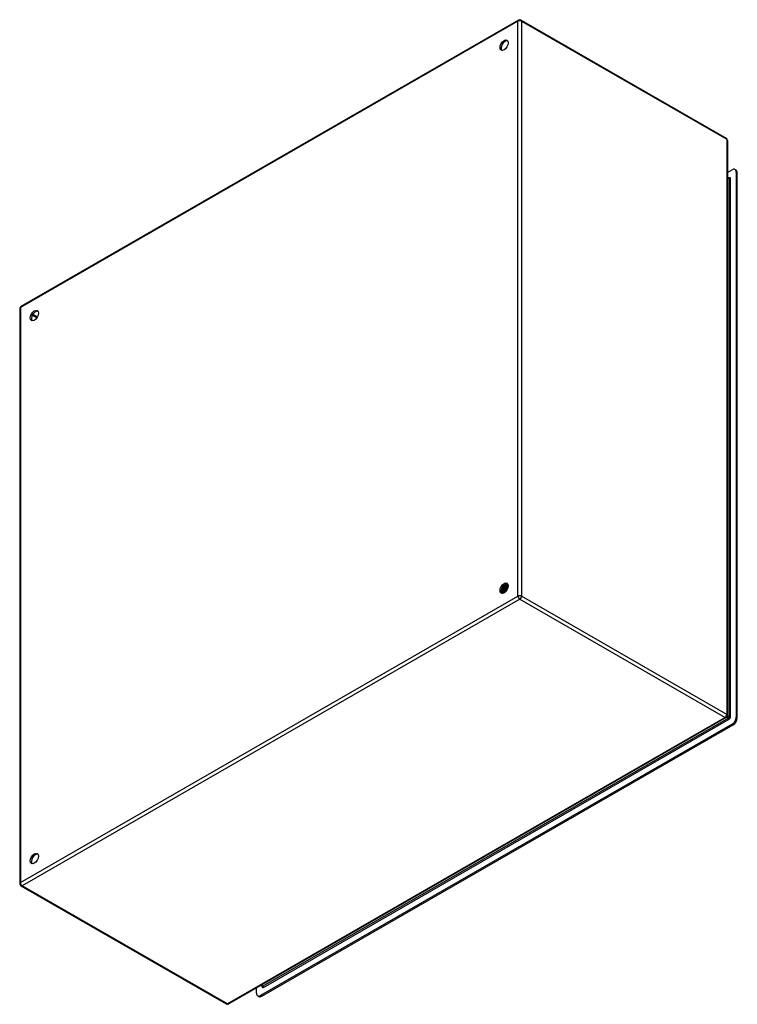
# Model space of a CAD drawing. Header units: inches. Extents: x 138.8 to 163.1, y 47.7 to 81.
import ezdxf

# ---------------------------------------------------------------- set-up
doc = ezdxf.new("R2010")
doc.units = ezdxf.units.IN
doc.header["$MEASUREMENT"] = 0
doc.layers.add('Visible Edges(ANSI)', color=7, linetype='Continuous', lineweight=25)
doc.layers.add('Visible Tangent Edges(ANSI)', color=7, linetype='Continuous', lineweight=25)

msp = doc.modelspace()

# ---------------------------------------------------------------- linework, layer by layer
at = {"layer": 'Visible Edges(ANSI)'}
for p, q in [((155.671, 81.025), (138.819, 71.321)), ((155.755, 81.025), (162.707, 77.022)), ((162.749, 76.949), (162.749, 57.465)), ((162.749, 75.864), (162.904, 75.953)), ((163.039, 75.941), (163.002, 75.963)), ((163.043, 75.872), (163.043, 57.41)), ((163.08, 57.388), (163.08, 75.851)), ((162.749, 75.696), (162.801, 75.666)), ((138.777, 71.248), (138.777, 51.764)), ((155.126, 61.774), (155.123, 61.776)), ((155.139, 61.802), (155.142, 61.801)), ((155.164, 61.759), (155.161, 61.76)), ((155.177, 61.787), (155.18, 61.786)), ((155.201, 61.743), (155.198, 61.744)), ((155.205, 61.903), (155.204, 61.904)), ((155.206, 61.887), (155.206, 61.868)), ((155.214, 61.771), (155.217, 61.77)), ((155.23, 61.912), (155.233, 61.91)), ((155.239, 61.887), (155.236, 61.889)), ((155.239, 61.727), (155.236, 61.728)), ((155.24, 61.866), (155.241, 61.848)), ((155.251, 61.756), (155.254, 61.755)), ((155.264, 61.895), (155.267, 61.894)), ((155.273, 61.907), (155.27, 61.908)), ((155.273, 61.871), (155.27, 61.873)), ((155.275, 61.846), (155.275, 61.828)), ((155.288, 61.741), (155.29, 61.739)), ((155.297, 61.878), (155.3, 61.877)), ((155.307, 61.855), (155.304, 61.856)), ((155.308, 61.887), (155.305, 61.888)), ((155.31, 61.826), (155.31, 61.808)), ((155.099, 61.662), (155.096, 61.663)), ((155.101, 61.647), (155.098, 61.649)), ((155.115, 61.704), (155.099, 61.694)), ((155.116, 61.668), (155.119, 61.667)), ((155.137, 61.642), (155.133, 61.644)), ((155.135, 61.627), (155.133, 61.629)), ((155.15, 61.684), (155.134, 61.674)), ((155.154, 61.65), (155.157, 61.648)), ((155.185, 61.664), (155.169, 61.654)), ((155.175, 61.623), (155.171, 61.624)), ((155.192, 61.631), (155.195, 61.63)), ((155.203, 61.631), (155.2, 61.632)), ((155.218, 61.643), (155.204, 61.634)), ((155.216, 61.641), (155.216, 61.641)), ((155.275, 61.712), (155.273, 61.713)), ((162.707, 57.392), (145.855, 47.688)), ((162.904, 57.169), (146.935, 47.973)), ((146.973, 47.952), (162.941, 57.147)), ((138.819, 51.692), (145.771, 47.688)), ((146.796, 48.054), (146.796, 48.23)), ((146.943, 48.315), (146.994, 48.286)), ((146.875, 47.942), (146.837, 47.963))]:
    msp.add_line(p, q, dxfattribs=at)
at = {"layer": 'Visible Edges(ANSI)', "flags": 128}
for points in [[(162.806, 75.664), (162.804, 75.664), (162.801, 75.666)], [(155.161, 61.76), (155.158, 61.756), (155.155, 61.752), (155.152, 61.748), (155.149, 61.744), (155.146, 61.74), (155.143, 61.736), (155.14, 61.733), (155.137, 61.729), (155.133, 61.726), (155.13, 61.722), (155.127, 61.719), (155.123, 61.716), (155.12, 61.713), (155.117, 61.71), (155.113, 61.707), (155.11, 61.705), (155.106, 61.702), (155.103, 61.7), (155.1, 61.698), (155.096, 61.696), (155.093, 61.694), (155.089, 61.692), (155.086, 61.691), (155.082, 61.689)], [(155.082, 61.686), (155.086, 61.688), (155.089, 61.689), (155.093, 61.691), (155.096, 61.693), (155.1, 61.695), (155.104, 61.697), (155.107, 61.699), (155.111, 61.702), (155.114, 61.704), (155.118, 61.707), (155.121, 61.71), (155.125, 61.713), (155.128, 61.716), (155.132, 61.72), (155.135, 61.723), (155.139, 61.727), (155.142, 61.73), (155.145, 61.734), (155.149, 61.738), (155.152, 61.742), (155.155, 61.746), (155.158, 61.75), (155.161, 61.754), (155.164, 61.759)], [(155.089, 61.729), (155.091, 61.731), (155.093, 61.732), (155.095, 61.734), (155.097, 61.735), (155.099, 61.737), (155.101, 61.738), (155.103, 61.74), (155.105, 61.742), (155.106, 61.744), (155.108, 61.745), (155.11, 61.747), (155.112, 61.749), (155.114, 61.751), (155.116, 61.753), (155.118, 61.755), (155.12, 61.757), (155.121, 61.76), (155.123, 61.762), (155.125, 61.764), (155.127, 61.766), (155.128, 61.768), (155.13, 61.771), (155.132, 61.773), (155.133, 61.776)], [(155.09, 61.733), (155.091, 61.734), (155.093, 61.736), (155.095, 61.737), (155.096, 61.739), (155.098, 61.74), (155.099, 61.742), (155.101, 61.744), (155.103, 61.745), (155.104, 61.747), (155.106, 61.749), (155.107, 61.75), (155.109, 61.752), (155.11, 61.754), (155.112, 61.756), (155.113, 61.757), (155.115, 61.759), (155.116, 61.761), (155.118, 61.763), (155.119, 61.765), (155.121, 61.767), (155.122, 61.769), (155.123, 61.771), (155.125, 61.772), (155.126, 61.774)], [(155.123, 61.776), (155.122, 61.774), (155.121, 61.772), (155.12, 61.771), (155.118, 61.769), (155.117, 61.767), (155.116, 61.766), (155.114, 61.764), (155.113, 61.762), (155.112, 61.761), (155.111, 61.759), (155.109, 61.757), (155.108, 61.756), (155.107, 61.754), (155.105, 61.753), (155.104, 61.751), (155.102, 61.75), (155.101, 61.748), (155.1, 61.747), (155.098, 61.745), (155.097, 61.744), (155.096, 61.743), (155.094, 61.741), (155.093, 61.74), (155.091, 61.738)], [(155.123, 61.776), (155.123, 61.776), (155.122, 61.776), (155.121, 61.777), (155.121, 61.777), (155.12, 61.778), (155.12, 61.778), (155.119, 61.778), (155.118, 61.779), (155.118, 61.779), (155.117, 61.779), (155.116, 61.78), (155.116, 61.78), (155.115, 61.78), (155.115, 61.781), (155.114, 61.781), (155.113, 61.782), (155.113, 61.782), (155.112, 61.782), (155.112, 61.783), (155.111, 61.783), (155.11, 61.783), (155.11, 61.784), (155.109, 61.784), (155.108, 61.785)], [(155.276, 61.713), (155.269, 61.716), (155.262, 61.719), (155.255, 61.722), (155.248, 61.725), (155.241, 61.728), (155.234, 61.731), (155.227, 61.734), (155.22, 61.737), (155.214, 61.74), (155.207, 61.743), (155.2, 61.746), (155.193, 61.749), (155.186, 61.752), (155.179, 61.756), (155.172, 61.759), (155.165, 61.762), (155.158, 61.765), (155.151, 61.768), (155.144, 61.771), (155.137, 61.774), (155.13, 61.777), (155.123, 61.78), (155.116, 61.783), (155.109, 61.786)], [(155.115, 61.704), (155.118, 61.705), (155.12, 61.707), (155.123, 61.708), (155.125, 61.71), (155.128, 61.712), (155.13, 61.714), (155.132, 61.716), (155.135, 61.718), (155.137, 61.72), (155.14, 61.722), (155.142, 61.724), (155.144, 61.726), (155.147, 61.729), (155.149, 61.731), (155.151, 61.734), (155.154, 61.736), (155.156, 61.739), (155.158, 61.742), (155.16, 61.745), (155.162, 61.747), (155.164, 61.75), (155.166, 61.753), (155.169, 61.756), (155.171, 61.759)], [(155.198, 61.744), (155.195, 61.74), (155.192, 61.735), (155.189, 61.731), (155.186, 61.727), (155.183, 61.722), (155.18, 61.718), (155.176, 61.714), (155.173, 61.711), (155.17, 61.707), (155.166, 61.703), (155.163, 61.7), (155.159, 61.697), (155.155, 61.693), (155.152, 61.69), (155.148, 61.688), (155.145, 61.685), (155.141, 61.682), (155.137, 61.68), (155.134, 61.677), (155.13, 61.675), (155.126, 61.673), (155.123, 61.672), (155.119, 61.67), (155.116, 61.668)], [(155.119, 61.667), (155.122, 61.668), (155.126, 61.67), (155.129, 61.672), (155.133, 61.674), (155.137, 61.676), (155.14, 61.678), (155.144, 61.681), (155.148, 61.683), (155.151, 61.686), (155.155, 61.689), (155.159, 61.692), (155.162, 61.695), (155.166, 61.699), (155.169, 61.702), (155.173, 61.706), (155.176, 61.709), (155.179, 61.713), (155.183, 61.717), (155.186, 61.721), (155.189, 61.725), (155.192, 61.73), (155.195, 61.734), (155.199, 61.738), (155.201, 61.743)], [(155.123, 61.812), (155.124, 61.812), (155.124, 61.811), (155.125, 61.811), (155.126, 61.811), (155.126, 61.81), (155.127, 61.81), (155.128, 61.809), (155.128, 61.809), (155.129, 61.808), (155.13, 61.808), (155.13, 61.808), (155.131, 61.807), (155.132, 61.807), (155.133, 61.806), (155.133, 61.806), (155.134, 61.806), (155.135, 61.805), (155.135, 61.805), (155.136, 61.804), (155.137, 61.804), (155.137, 61.804), (155.138, 61.803), (155.139, 61.803), (155.139, 61.802)], [(155.133, 61.776), (155.133, 61.775), (155.133, 61.775), (155.133, 61.775), (155.132, 61.775), (155.132, 61.775), (155.132, 61.775), (155.131, 61.775), (155.131, 61.775), (155.131, 61.775), (155.13, 61.775), (155.13, 61.775), (155.13, 61.775), (155.13, 61.775), (155.129, 61.775), (155.129, 61.775), (155.129, 61.775), (155.128, 61.775), (155.128, 61.775), (155.128, 61.775), (155.127, 61.775), (155.127, 61.775), (155.127, 61.775), (155.127, 61.775), (155.126, 61.774)], [(155.161, 61.76), (155.16, 61.761), (155.159, 61.761), (155.157, 61.762), (155.156, 61.762), (155.155, 61.763), (155.154, 61.764), (155.153, 61.764), (155.152, 61.765), (155.151, 61.766), (155.149, 61.766), (155.148, 61.767), (155.147, 61.768), (155.146, 61.768), (155.145, 61.769), (155.144, 61.77), (155.142, 61.77), (155.141, 61.771), (155.14, 61.772), (155.139, 61.772), (155.138, 61.773), (155.137, 61.774), (155.136, 61.774), (155.135, 61.775), (155.133, 61.776)], [(155.164, 61.868), (155.163, 61.865), (155.162, 61.862), (155.162, 61.859), (155.161, 61.857), (155.16, 61.854), (155.159, 61.851), (155.159, 61.848), (155.158, 61.846), (155.157, 61.843), (155.156, 61.84), (155.155, 61.837), (155.154, 61.835), (155.153, 61.832), (155.152, 61.829), (155.151, 61.826), (155.15, 61.824), (155.148, 61.821), (155.147, 61.818), (155.146, 61.816), (155.145, 61.813), (155.143, 61.81), (155.142, 61.808), (155.141, 61.805), (155.139, 61.802)], [(155.142, 61.801), (155.144, 61.804), (155.145, 61.807), (155.147, 61.81), (155.148, 61.813), (155.149, 61.816), (155.151, 61.818), (155.152, 61.821), (155.153, 61.824), (155.154, 61.827), (155.156, 61.83), (155.157, 61.833), (155.158, 61.836), (155.159, 61.839), (155.16, 61.842), (155.161, 61.845), (155.162, 61.848), (155.163, 61.851), (155.163, 61.854), (155.164, 61.857), (155.165, 61.86), (155.166, 61.863), (155.166, 61.866), (155.167, 61.869), (155.168, 61.872)], [(155.142, 61.801), (155.143, 61.801), (155.143, 61.801), (155.143, 61.801), (155.144, 61.801), (155.144, 61.801), (155.144, 61.801), (155.144, 61.802), (155.145, 61.802), (155.145, 61.802), (155.145, 61.802), (155.146, 61.802), (155.146, 61.802), (155.146, 61.802), (155.146, 61.802), (155.147, 61.802), (155.147, 61.802), (155.147, 61.802), (155.147, 61.802), (155.148, 61.802), (155.148, 61.802), (155.148, 61.802), (155.149, 61.802), (155.149, 61.802), (155.149, 61.802)], [(155.149, 61.802), (155.151, 61.805), (155.152, 61.808), (155.153, 61.811), (155.155, 61.814), (155.156, 61.817), (155.157, 61.82), (155.158, 61.823), (155.159, 61.826), (155.16, 61.829), (155.161, 61.833), (155.162, 61.836), (155.163, 61.839), (155.164, 61.842), (155.165, 61.845), (155.166, 61.848), (155.167, 61.851), (155.167, 61.854), (155.168, 61.857), (155.168, 61.86), (155.169, 61.863), (155.169, 61.866), (155.17, 61.869), (155.17, 61.872), (155.17, 61.875)], [(155.149, 61.802), (155.15, 61.802), (155.151, 61.801), (155.153, 61.8), (155.154, 61.8), (155.155, 61.799), (155.156, 61.798), (155.157, 61.798), (155.158, 61.797), (155.159, 61.797), (155.161, 61.796), (155.162, 61.795), (155.163, 61.795), (155.164, 61.794), (155.165, 61.793), (155.166, 61.793), (155.167, 61.792), (155.169, 61.791), (155.17, 61.791), (155.171, 61.79), (155.172, 61.789), (155.173, 61.789), (155.174, 61.788), (155.175, 61.788), (155.177, 61.787)], [(155.15, 61.684), (155.153, 61.685), (155.155, 61.687), (155.158, 61.689), (155.16, 61.69), (155.163, 61.692), (155.165, 61.694), (155.168, 61.696), (155.171, 61.698), (155.173, 61.701), (155.176, 61.703), (155.178, 61.705), (155.18, 61.708), (155.183, 61.71), (155.185, 61.713), (155.188, 61.716), (155.19, 61.718), (155.192, 61.721), (155.195, 61.724), (155.197, 61.727), (155.199, 61.73), (155.201, 61.733), (155.204, 61.736), (155.206, 61.739), (155.208, 61.743)], [(155.236, 61.728), (155.233, 61.724), (155.23, 61.719), (155.227, 61.715), (155.224, 61.711), (155.221, 61.706), (155.218, 61.702), (155.214, 61.698), (155.211, 61.694), (155.208, 61.69), (155.204, 61.687), (155.201, 61.683), (155.197, 61.68), (155.194, 61.676), (155.19, 61.673), (155.186, 61.67), (155.183, 61.667), (155.179, 61.665), (155.176, 61.662), (155.172, 61.66), (155.168, 61.657), (155.165, 61.655), (155.161, 61.653), (155.157, 61.651), (155.154, 61.65)], [(155.157, 61.648), (155.16, 61.65), (155.164, 61.652), (155.168, 61.654), (155.171, 61.656), (155.175, 61.658), (155.179, 61.661), (155.182, 61.663), (155.186, 61.666), (155.19, 61.669), (155.193, 61.672), (155.197, 61.675), (155.2, 61.678), (155.204, 61.682), (155.207, 61.685), (155.211, 61.689), (155.214, 61.693), (155.217, 61.697), (155.221, 61.701), (155.224, 61.705), (155.227, 61.709), (155.23, 61.714), (155.233, 61.718), (155.236, 61.723), (155.239, 61.727)], [(155.171, 61.759), (155.17, 61.759), (155.17, 61.759), (155.17, 61.759), (155.169, 61.759), (155.169, 61.759), (155.169, 61.759), (155.169, 61.759), (155.168, 61.759), (155.168, 61.759), (155.168, 61.759), (155.168, 61.759), (155.167, 61.759), (155.167, 61.759), (155.167, 61.759), (155.166, 61.759), (155.166, 61.759), (155.166, 61.759), (155.166, 61.759), (155.165, 61.759), (155.165, 61.759), (155.165, 61.759), (155.164, 61.759), (155.164, 61.759), (155.164, 61.759)], [(155.198, 61.744), (155.197, 61.745), (155.196, 61.745), (155.195, 61.746), (155.194, 61.747), (155.193, 61.747), (155.191, 61.748), (155.19, 61.748), (155.189, 61.749), (155.188, 61.75), (155.187, 61.75), (155.186, 61.751), (155.184, 61.751), (155.183, 61.752), (155.182, 61.753), (155.181, 61.753), (155.18, 61.754), (155.179, 61.755), (155.177, 61.755), (155.176, 61.756), (155.175, 61.757), (155.174, 61.757), (155.173, 61.758), (155.172, 61.758), (155.171, 61.759)], [(155.202, 61.903), (155.203, 61.898), (155.203, 61.894), (155.203, 61.889), (155.203, 61.885), (155.203, 61.88), (155.202, 61.875), (155.202, 61.87), (155.201, 61.866), (155.201, 61.861), (155.2, 61.856), (155.199, 61.851), (155.198, 61.846), (155.197, 61.841), (155.196, 61.836), (155.194, 61.831), (155.193, 61.826), (155.191, 61.821), (155.189, 61.816), (155.187, 61.811), (155.185, 61.806), (155.183, 61.801), (155.181, 61.797), (155.179, 61.792), (155.177, 61.787)], [(155.18, 61.786), (155.182, 61.791), (155.184, 61.795), (155.186, 61.8), (155.189, 61.805), (155.191, 61.81), (155.192, 61.816), (155.194, 61.821), (155.196, 61.826), (155.197, 61.831), (155.199, 61.836), (155.2, 61.841), (155.201, 61.846), (155.202, 61.851), (155.203, 61.856), (155.204, 61.861), (155.204, 61.866), (155.205, 61.871), (155.205, 61.876), (155.206, 61.88), (155.206, 61.885), (155.206, 61.89), (155.205, 61.894), (155.205, 61.899), (155.205, 61.903)], [(155.18, 61.786), (155.18, 61.786), (155.18, 61.786), (155.18, 61.786), (155.181, 61.786), (155.181, 61.786), (155.181, 61.786), (155.181, 61.786), (155.182, 61.786), (155.182, 61.786), (155.182, 61.786), (155.182, 61.786), (155.183, 61.786), (155.183, 61.786), (155.183, 61.786), (155.184, 61.786), (155.184, 61.786), (155.184, 61.786), (155.184, 61.786), (155.185, 61.786), (155.185, 61.786), (155.185, 61.786), (155.185, 61.786), (155.186, 61.786), (155.186, 61.786)], [(155.185, 61.664), (155.188, 61.665), (155.19, 61.667), (155.193, 61.669), (155.196, 61.671), (155.198, 61.673), (155.201, 61.675), (155.204, 61.677), (155.206, 61.679), (155.209, 61.682), (155.212, 61.684), (155.214, 61.687), (155.217, 61.689), (155.219, 61.692), (155.222, 61.695), (155.224, 61.698), (155.227, 61.701), (155.229, 61.704), (155.231, 61.707), (155.234, 61.71), (155.236, 61.713), (155.238, 61.716), (155.24, 61.72), (155.243, 61.723), (155.245, 61.726)], [(155.186, 61.786), (155.187, 61.79), (155.189, 61.793), (155.19, 61.797), (155.192, 61.8), (155.193, 61.803), (155.194, 61.807), (155.195, 61.81), (155.197, 61.814), (155.198, 61.817), (155.199, 61.821), (155.2, 61.824), (155.201, 61.828), (155.201, 61.831), (155.202, 61.835), (155.203, 61.838), (155.203, 61.841), (155.204, 61.845), (155.204, 61.848), (155.205, 61.852), (155.205, 61.855), (155.205, 61.858), (155.206, 61.862), (155.206, 61.865), (155.206, 61.868)], [(155.186, 61.786), (155.187, 61.786), (155.188, 61.785), (155.189, 61.784), (155.19, 61.784), (155.192, 61.783), (155.193, 61.783), (155.194, 61.782), (155.195, 61.781), (155.196, 61.781), (155.197, 61.78), (155.199, 61.779), (155.2, 61.779), (155.201, 61.778), (155.202, 61.778), (155.203, 61.777), (155.204, 61.776), (155.205, 61.776), (155.207, 61.775), (155.208, 61.774), (155.209, 61.774), (155.21, 61.773), (155.211, 61.773), (155.212, 61.772), (155.214, 61.771)], [(155.208, 61.743), (155.207, 61.743), (155.207, 61.743), (155.207, 61.743), (155.207, 61.743), (155.206, 61.743), (155.206, 61.743), (155.206, 61.743), (155.206, 61.743), (155.205, 61.743), (155.205, 61.743), (155.205, 61.743), (155.205, 61.743), (155.204, 61.743), (155.204, 61.743), (155.204, 61.743), (155.204, 61.743), (155.203, 61.743), (155.203, 61.743), (155.203, 61.743), (155.202, 61.743), (155.202, 61.743), (155.202, 61.743), (155.202, 61.743), (155.201, 61.743)], [(155.233, 61.888), (155.232, 61.889), (155.231, 61.889), (155.23, 61.89), (155.229, 61.891), (155.227, 61.891), (155.226, 61.892), (155.225, 61.892), (155.224, 61.893), (155.223, 61.894), (155.222, 61.894), (155.22, 61.895), (155.219, 61.895), (155.218, 61.896), (155.217, 61.897), (155.216, 61.897), (155.214, 61.898), (155.213, 61.898), (155.212, 61.899), (155.211, 61.9), (155.21, 61.9), (155.208, 61.901), (155.207, 61.901), (155.206, 61.902), (155.205, 61.903)], [(155.236, 61.889), (155.235, 61.888), (155.234, 61.888), (155.232, 61.888), (155.231, 61.888), (155.23, 61.887), (155.229, 61.887), (155.227, 61.887), (155.226, 61.887), (155.225, 61.887), (155.224, 61.886), (155.222, 61.886), (155.221, 61.886), (155.22, 61.886), (155.218, 61.885), (155.217, 61.885), (155.216, 61.885), (155.215, 61.885), (155.213, 61.885), (155.212, 61.884), (155.211, 61.884), (155.21, 61.884), (155.208, 61.884), (155.207, 61.884), (155.206, 61.883)], [(155.236, 61.728), (155.235, 61.729), (155.234, 61.73), (155.232, 61.73), (155.231, 61.731), (155.23, 61.731), (155.229, 61.732), (155.228, 61.732), (155.226, 61.733), (155.225, 61.734), (155.224, 61.734), (155.223, 61.735), (155.222, 61.735), (155.221, 61.736), (155.219, 61.737), (155.218, 61.737), (155.217, 61.738), (155.216, 61.738), (155.215, 61.739), (155.214, 61.74), (155.212, 61.74), (155.211, 61.741), (155.21, 61.741), (155.209, 61.742), (155.208, 61.743)], [(155.211, 61.908), (155.211, 61.908), (155.212, 61.909), (155.213, 61.909), (155.214, 61.909), (155.215, 61.909), (155.216, 61.909), (155.216, 61.909), (155.217, 61.909), (155.218, 61.91), (155.219, 61.91), (155.22, 61.91), (155.221, 61.91), (155.221, 61.91), (155.222, 61.91), (155.223, 61.91), (155.224, 61.91), (155.225, 61.911), (155.226, 61.911), (155.226, 61.911), (155.227, 61.911), (155.228, 61.911), (155.229, 61.911), (155.23, 61.911), (155.23, 61.912)], [(155.236, 61.889), (155.237, 61.884), (155.237, 61.88), (155.238, 61.875), (155.238, 61.871), (155.238, 61.866), (155.238, 61.861), (155.237, 61.857), (155.237, 61.852), (155.236, 61.847), (155.236, 61.842), (155.235, 61.837), (155.234, 61.832), (155.233, 61.827), (155.232, 61.822), (155.231, 61.817), (155.229, 61.812), (155.228, 61.807), (155.226, 61.801), (155.224, 61.796), (155.222, 61.791), (155.22, 61.786), (155.218, 61.781), (155.216, 61.776), (155.214, 61.771)], [(155.217, 61.77), (155.219, 61.775), (155.221, 61.78), (155.223, 61.785), (155.225, 61.79), (155.227, 61.795), (155.229, 61.8), (155.231, 61.805), (155.232, 61.81), (155.233, 61.815), (155.235, 61.821), (155.236, 61.826), (155.237, 61.831), (155.238, 61.836), (155.239, 61.841), (155.239, 61.846), (155.24, 61.85), (155.24, 61.855), (155.24, 61.86), (155.24, 61.865), (155.24, 61.869), (155.24, 61.874), (155.24, 61.879), (155.24, 61.883), (155.239, 61.887)], [(155.217, 61.77), (155.217, 61.77), (155.217, 61.77), (155.217, 61.77), (155.218, 61.77), (155.218, 61.77), (155.218, 61.77), (155.218, 61.77), (155.219, 61.77), (155.219, 61.77), (155.219, 61.77), (155.219, 61.77), (155.22, 61.77), (155.22, 61.77), (155.22, 61.77), (155.22, 61.77), (155.221, 61.77), (155.221, 61.77), (155.221, 61.77), (155.221, 61.77), (155.222, 61.77), (155.222, 61.77), (155.222, 61.77), (155.222, 61.77), (155.222, 61.77)], [(155.222, 61.77), (155.224, 61.774), (155.225, 61.777), (155.227, 61.78), (155.228, 61.783), (155.229, 61.787), (155.23, 61.79), (155.231, 61.793), (155.232, 61.796), (155.233, 61.8), (155.234, 61.803), (155.235, 61.806), (155.236, 61.81), (155.237, 61.813), (155.237, 61.816), (155.238, 61.82), (155.238, 61.823), (155.239, 61.826), (155.239, 61.829), (155.24, 61.832), (155.24, 61.836), (155.24, 61.839), (155.24, 61.842), (155.24, 61.845), (155.24, 61.848)], [(155.222, 61.77), (155.224, 61.77), (155.225, 61.769), (155.226, 61.768), (155.227, 61.768), (155.228, 61.767), (155.229, 61.767), (155.231, 61.766), (155.232, 61.765), (155.233, 61.765), (155.234, 61.764), (155.235, 61.764), (155.236, 61.763), (155.238, 61.762), (155.239, 61.762), (155.24, 61.761), (155.241, 61.761), (155.242, 61.76), (155.244, 61.76), (155.245, 61.759), (155.246, 61.758), (155.247, 61.758), (155.248, 61.757), (155.249, 61.757), (155.251, 61.756)], [(155.228, 61.918), (155.228, 61.918), (155.228, 61.918), (155.228, 61.917), (155.228, 61.917), (155.228, 61.917), (155.228, 61.917), (155.229, 61.916), (155.229, 61.916), (155.229, 61.916), (155.229, 61.916), (155.229, 61.915), (155.229, 61.915), (155.229, 61.915), (155.229, 61.914), (155.229, 61.914), (155.23, 61.914), (155.23, 61.914), (155.23, 61.913), (155.23, 61.913), (155.23, 61.913), (155.23, 61.912), (155.23, 61.912), (155.23, 61.912), (155.23, 61.912)], [(155.233, 61.91), (155.233, 61.911), (155.233, 61.911), (155.233, 61.911), (155.233, 61.912), (155.232, 61.912), (155.232, 61.913), (155.232, 61.913), (155.232, 61.913), (155.232, 61.914), (155.232, 61.914), (155.232, 61.914), (155.231, 61.915), (155.231, 61.915), (155.231, 61.915), (155.231, 61.916), (155.231, 61.916), (155.231, 61.917), (155.23, 61.917), (155.23, 61.917), (155.23, 61.918), (155.23, 61.918), (155.23, 61.918), (155.229, 61.919), (155.229, 61.919)], [(155.233, 61.91), (155.233, 61.909), (155.233, 61.909), (155.233, 61.908), (155.233, 61.907), (155.233, 61.906), (155.233, 61.905), (155.233, 61.904), (155.233, 61.903), (155.233, 61.902), (155.233, 61.902), (155.233, 61.901), (155.233, 61.9), (155.233, 61.899), (155.233, 61.898), (155.233, 61.897), (155.233, 61.896), (155.233, 61.896), (155.233, 61.895), (155.233, 61.894), (155.233, 61.893), (155.233, 61.892), (155.233, 61.891), (155.233, 61.89), (155.233, 61.889)], [(155.233, 61.889), (155.234, 61.89), (155.235, 61.89), (155.237, 61.89), (155.238, 61.89), (155.239, 61.891), (155.241, 61.891), (155.242, 61.891), (155.243, 61.891), (155.244, 61.891), (155.246, 61.892), (155.247, 61.892), (155.248, 61.892), (155.25, 61.892), (155.251, 61.893), (155.252, 61.893), (155.254, 61.893), (155.255, 61.893), (155.256, 61.894), (155.257, 61.894), (155.259, 61.894), (155.26, 61.894), (155.261, 61.894), (155.263, 61.895), (155.264, 61.895)], [(155.266, 61.872), (155.264, 61.872), (155.263, 61.873), (155.262, 61.873), (155.261, 61.874), (155.26, 61.874), (155.259, 61.875), (155.258, 61.876), (155.257, 61.876), (155.256, 61.877), (155.255, 61.877), (155.254, 61.878), (155.252, 61.878), (155.251, 61.879), (155.25, 61.879), (155.249, 61.88), (155.248, 61.881), (155.247, 61.881), (155.246, 61.882), (155.245, 61.882), (155.244, 61.883), (155.243, 61.883), (155.242, 61.884), (155.24, 61.884), (155.239, 61.885)], [(155.245, 61.726), (155.245, 61.726), (155.244, 61.726), (155.244, 61.726), (155.244, 61.726), (155.244, 61.727), (155.243, 61.727), (155.243, 61.727), (155.243, 61.727), (155.243, 61.727), (155.242, 61.727), (155.242, 61.727), (155.242, 61.727), (155.242, 61.727), (155.241, 61.727), (155.241, 61.727), (155.241, 61.727), (155.241, 61.727), (155.24, 61.727), (155.24, 61.727), (155.24, 61.727), (155.24, 61.727), (155.239, 61.727), (155.239, 61.727), (155.239, 61.727)], [(155.27, 61.873), (155.269, 61.872), (155.268, 61.872), (155.267, 61.872), (155.265, 61.872), (155.264, 61.871), (155.263, 61.871), (155.262, 61.871), (155.26, 61.871), (155.259, 61.87), (155.258, 61.87), (155.257, 61.87), (155.255, 61.87), (155.254, 61.869), (155.253, 61.869), (155.252, 61.869), (155.25, 61.869), (155.249, 61.868), (155.248, 61.868), (155.247, 61.868), (155.245, 61.868), (155.244, 61.868), (155.243, 61.867), (155.242, 61.867), (155.24, 61.867)], [(155.267, 61.894), (155.266, 61.895), (155.265, 61.897), (155.264, 61.898), (155.264, 61.9), (155.263, 61.902), (155.262, 61.903), (155.261, 61.905), (155.26, 61.906), (155.259, 61.907), (155.258, 61.909), (155.257, 61.91), (155.256, 61.911), (155.255, 61.913), (155.254, 61.914), (155.253, 61.915), (155.252, 61.916), (155.251, 61.918), (155.249, 61.919), (155.248, 61.92), (155.247, 61.921), (155.246, 61.922), (155.245, 61.923), (155.243, 61.924), (155.242, 61.925)], [(155.242, 61.925), (155.243, 61.924), (155.244, 61.923), (155.245, 61.922), (155.246, 61.921), (155.247, 61.92), (155.248, 61.919), (155.249, 61.918), (155.25, 61.916), (155.251, 61.915), (155.252, 61.914), (155.253, 61.913), (155.254, 61.912), (155.255, 61.91), (155.256, 61.909), (155.257, 61.908), (155.258, 61.907), (155.259, 61.905), (155.26, 61.904), (155.26, 61.902), (155.261, 61.901), (155.262, 61.899), (155.263, 61.898), (155.263, 61.896), (155.264, 61.895)], [(155.273, 61.713), (155.272, 61.713), (155.271, 61.714), (155.27, 61.714), (155.269, 61.715), (155.267, 61.715), (155.266, 61.716), (155.265, 61.717), (155.264, 61.717), (155.263, 61.718), (155.261, 61.718), (155.26, 61.719), (155.259, 61.719), (155.258, 61.72), (155.257, 61.721), (155.255, 61.721), (155.254, 61.722), (155.253, 61.722), (155.252, 61.723), (155.251, 61.723), (155.249, 61.724), (155.248, 61.725), (155.247, 61.725), (155.246, 61.726), (155.245, 61.726)], [(155.27, 61.873), (155.271, 61.868), (155.272, 61.864), (155.272, 61.86), (155.272, 61.855), (155.272, 61.85), (155.272, 61.846), (155.272, 61.841), (155.272, 61.836), (155.272, 61.831), (155.271, 61.826), (155.27, 61.822), (155.27, 61.817), (155.269, 61.812), (155.268, 61.807), (155.267, 61.801), (155.265, 61.796), (155.264, 61.791), (155.262, 61.786), (155.261, 61.781), (155.259, 61.776), (155.257, 61.771), (155.255, 61.766), (155.253, 61.761), (155.251, 61.756)], [(155.253, 61.915), (155.255, 61.915), (155.258, 61.914), (155.26, 61.913), (155.262, 61.912), (155.265, 61.911), (155.267, 61.91), (155.269, 61.909), (155.271, 61.908), (155.273, 61.907), (155.275, 61.905), (155.277, 61.904), (155.279, 61.902), (155.281, 61.901), (155.283, 61.899), (155.284, 61.897), (155.286, 61.896), (155.288, 61.894), (155.289, 61.892), (155.291, 61.89), (155.292, 61.887), (155.294, 61.885), (155.295, 61.883), (155.296, 61.881), (155.297, 61.878)], [(155.254, 61.755), (155.256, 61.76), (155.258, 61.765), (155.26, 61.77), (155.262, 61.775), (155.264, 61.78), (155.265, 61.785), (155.267, 61.79), (155.268, 61.795), (155.269, 61.8), (155.271, 61.805), (155.272, 61.81), (155.273, 61.815), (155.273, 61.82), (155.274, 61.825), (155.275, 61.83), (155.275, 61.835), (155.275, 61.84), (155.275, 61.844), (155.275, 61.849), (155.275, 61.854), (155.275, 61.858), (155.274, 61.863), (155.274, 61.867), (155.273, 61.871)], [(155.254, 61.755), (155.254, 61.755), (155.254, 61.755), (155.254, 61.755), (155.255, 61.755), (155.255, 61.755), (155.255, 61.755), (155.255, 61.755), (155.255, 61.755), (155.256, 61.755), (155.256, 61.755), (155.256, 61.755), (155.256, 61.755), (155.257, 61.755), (155.257, 61.755), (155.257, 61.755), (155.257, 61.754), (155.257, 61.754), (155.258, 61.754), (155.258, 61.754), (155.258, 61.754), (155.258, 61.754), (155.259, 61.754), (155.259, 61.754), (155.259, 61.754)], [(155.259, 61.754), (155.26, 61.757), (155.262, 61.76), (155.263, 61.764), (155.264, 61.767), (155.265, 61.77), (155.266, 61.773), (155.267, 61.776), (155.268, 61.779), (155.269, 61.782), (155.27, 61.785), (155.27, 61.789), (155.271, 61.792), (155.272, 61.795), (155.272, 61.798), (155.273, 61.801), (155.273, 61.804), (155.274, 61.807), (155.274, 61.81), (155.275, 61.813), (155.275, 61.816), (155.275, 61.819), (155.275, 61.822), (155.275, 61.825), (155.275, 61.828)], [(155.259, 61.754), (155.26, 61.754), (155.261, 61.753), (155.263, 61.753), (155.264, 61.752), (155.265, 61.751), (155.266, 61.751), (155.267, 61.75), (155.268, 61.75), (155.27, 61.749), (155.271, 61.749), (155.272, 61.748), (155.273, 61.747), (155.274, 61.747), (155.276, 61.746), (155.277, 61.746), (155.278, 61.745), (155.279, 61.745), (155.28, 61.744), (155.282, 61.743), (155.283, 61.743), (155.284, 61.742), (155.285, 61.742), (155.286, 61.741), (155.288, 61.741)], [(155.267, 61.894), (155.267, 61.893), (155.267, 61.892), (155.267, 61.891), (155.267, 61.89), (155.267, 61.889), (155.267, 61.888), (155.267, 61.887), (155.267, 61.887), (155.267, 61.886), (155.266, 61.885), (155.266, 61.884), (155.266, 61.883), (155.266, 61.882), (155.266, 61.881), (155.266, 61.88), (155.266, 61.879), (155.266, 61.878), (155.266, 61.878), (155.266, 61.877), (155.266, 61.876), (155.266, 61.875), (155.266, 61.874), (155.266, 61.873), (155.266, 61.872)], [(155.266, 61.872), (155.268, 61.872), (155.269, 61.873), (155.27, 61.873), (155.271, 61.873), (155.273, 61.873), (155.274, 61.874), (155.275, 61.874), (155.277, 61.874), (155.278, 61.874), (155.279, 61.875), (155.281, 61.875), (155.282, 61.875), (155.283, 61.875), (155.284, 61.876), (155.286, 61.876), (155.287, 61.876), (155.288, 61.876), (155.29, 61.877), (155.291, 61.877), (155.292, 61.877), (155.293, 61.877), (155.295, 61.878), (155.296, 61.878), (155.297, 61.878)], [(155.3, 61.877), (155.299, 61.878), (155.298, 61.88), (155.297, 61.882), (155.297, 61.883), (155.296, 61.885), (155.295, 61.886), (155.294, 61.888), (155.293, 61.889), (155.292, 61.89), (155.291, 61.892), (155.29, 61.893), (155.288, 61.894), (155.287, 61.896), (155.286, 61.897), (155.285, 61.898), (155.284, 61.899), (155.283, 61.9), (155.281, 61.901), (155.28, 61.902), (155.279, 61.903), (155.277, 61.904), (155.276, 61.905), (155.275, 61.906), (155.273, 61.907)], [(155.298, 61.855), (155.297, 61.855), (155.296, 61.856), (155.295, 61.856), (155.294, 61.857), (155.293, 61.858), (155.292, 61.858), (155.291, 61.859), (155.29, 61.859), (155.289, 61.86), (155.288, 61.86), (155.287, 61.861), (155.286, 61.861), (155.285, 61.862), (155.284, 61.862), (155.283, 61.863), (155.282, 61.863), (155.281, 61.864), (155.28, 61.864), (155.279, 61.865), (155.278, 61.865), (155.277, 61.866), (155.276, 61.866), (155.275, 61.867), (155.274, 61.867)], [(155.304, 61.856), (155.303, 61.856), (155.302, 61.856), (155.301, 61.856), (155.3, 61.855), (155.298, 61.855), (155.297, 61.855), (155.296, 61.855), (155.295, 61.854), (155.294, 61.854), (155.292, 61.854), (155.291, 61.854), (155.29, 61.853), (155.289, 61.853), (155.287, 61.853), (155.286, 61.853), (155.285, 61.852), (155.284, 61.852), (155.283, 61.852), (155.281, 61.852), (155.28, 61.851), (155.279, 61.851), (155.278, 61.851), (155.276, 61.851), (155.275, 61.85)], [(155.288, 61.895), (155.289, 61.895), (155.291, 61.894), (155.292, 61.894), (155.294, 61.894), (155.295, 61.893), (155.296, 61.893), (155.298, 61.892), (155.299, 61.891), (155.301, 61.891), (155.302, 61.89), (155.303, 61.889), (155.305, 61.889), (155.306, 61.888), (155.307, 61.887), (155.308, 61.886), (155.31, 61.886), (155.311, 61.885), (155.312, 61.884), (155.313, 61.883), (155.314, 61.882), (155.316, 61.881), (155.317, 61.88), (155.318, 61.879), (155.319, 61.878)], [(155.304, 61.856), (155.305, 61.852), (155.306, 61.848), (155.306, 61.844), (155.307, 61.839), (155.307, 61.835), (155.307, 61.83), (155.307, 61.825), (155.307, 61.821), (155.307, 61.816), (155.306, 61.811), (155.306, 61.806), (155.305, 61.801), (155.304, 61.796), (155.304, 61.791), (155.302, 61.786), (155.301, 61.781), (155.3, 61.776), (155.299, 61.771), (155.297, 61.766), (155.295, 61.761), (155.294, 61.756), (155.292, 61.751), (155.29, 61.746), (155.288, 61.741)], [(155.291, 61.74), (155.293, 61.745), (155.295, 61.75), (155.297, 61.755), (155.298, 61.76), (155.3, 61.765), (155.302, 61.77), (155.303, 61.775), (155.304, 61.78), (155.305, 61.785), (155.306, 61.79), (155.307, 61.795), (155.308, 61.8), (155.309, 61.805), (155.309, 61.81), (155.31, 61.815), (155.31, 61.82), (155.31, 61.824), (155.31, 61.829), (155.31, 61.834), (155.31, 61.838), (155.309, 61.842), (155.309, 61.847), (155.308, 61.851), (155.307, 61.855)], [(155.3, 61.877), (155.3, 61.876), (155.3, 61.875), (155.3, 61.874), (155.3, 61.873), (155.3, 61.872), (155.3, 61.872), (155.3, 61.871), (155.3, 61.87), (155.3, 61.869), (155.3, 61.868), (155.3, 61.867), (155.3, 61.866), (155.3, 61.865), (155.3, 61.864), (155.3, 61.863), (155.3, 61.863), (155.3, 61.862), (155.3, 61.861), (155.3, 61.86), (155.3, 61.859), (155.3, 61.858), (155.3, 61.857), (155.3, 61.856), (155.3, 61.855)], [(155.305, 61.856), (155.306, 61.856), (155.307, 61.856), (155.307, 61.856), (155.308, 61.856), (155.308, 61.857), (155.309, 61.857), (155.31, 61.857), (155.31, 61.857), (155.311, 61.857), (155.312, 61.857), (155.312, 61.857), (155.313, 61.858), (155.313, 61.858), (155.314, 61.858), (155.315, 61.858), (155.315, 61.858), (155.316, 61.858), (155.316, 61.858), (155.317, 61.858), (155.318, 61.859), (155.318, 61.859), (155.319, 61.859), (155.32, 61.859), (155.32, 61.859)], [(155.319, 61.879), (155.318, 61.879), (155.318, 61.88), (155.317, 61.88), (155.317, 61.88), (155.317, 61.881), (155.316, 61.881), (155.316, 61.882), (155.315, 61.882), (155.315, 61.882), (155.314, 61.883), (155.314, 61.883), (155.314, 61.883), (155.313, 61.884), (155.313, 61.884), (155.312, 61.884), (155.312, 61.884), (155.311, 61.885), (155.311, 61.885), (155.31, 61.885), (155.31, 61.886), (155.309, 61.886), (155.309, 61.886), (155.309, 61.886), (155.308, 61.887)], [(155.32, 61.843), (155.319, 61.844), (155.319, 61.844), (155.318, 61.844), (155.318, 61.844), (155.317, 61.845), (155.317, 61.845), (155.316, 61.845), (155.316, 61.845), (155.315, 61.846), (155.315, 61.846), (155.315, 61.846), (155.314, 61.846), (155.314, 61.847), (155.313, 61.847), (155.313, 61.847), (155.312, 61.847), (155.312, 61.848), (155.311, 61.848), (155.311, 61.848), (155.31, 61.848), (155.31, 61.849), (155.309, 61.849), (155.309, 61.849), (155.308, 61.849)], [(155.308, 61.783), (155.308, 61.784), (155.308, 61.785), (155.309, 61.786), (155.309, 61.788), (155.309, 61.789), (155.309, 61.79), (155.309, 61.791), (155.309, 61.792), (155.309, 61.793), (155.309, 61.794), (155.309, 61.795), (155.31, 61.796), (155.31, 61.797), (155.31, 61.798), (155.31, 61.799), (155.31, 61.8), (155.31, 61.801), (155.31, 61.802), (155.31, 61.803), (155.31, 61.804), (155.31, 61.805), (155.31, 61.806), (155.31, 61.807), (155.31, 61.808)], [(155.319, 61.836), (155.319, 61.836), (155.318, 61.836), (155.318, 61.836), (155.318, 61.836), (155.317, 61.835), (155.317, 61.835), (155.317, 61.835), (155.316, 61.835), (155.316, 61.835), (155.315, 61.835), (155.315, 61.835), (155.315, 61.835), (155.314, 61.835), (155.314, 61.835), (155.313, 61.835), (155.313, 61.834), (155.313, 61.834), (155.312, 61.834), (155.312, 61.834), (155.311, 61.834), (155.311, 61.834), (155.311, 61.834), (155.31, 61.834), (155.31, 61.834)], [(155.096, 61.663), (155.095, 61.663), (155.094, 61.663), (155.094, 61.663), (155.093, 61.663), (155.093, 61.663), (155.092, 61.663), (155.092, 61.663), (155.091, 61.663), (155.09, 61.663), (155.09, 61.663), (155.089, 61.663), (155.089, 61.663), (155.088, 61.663), (155.088, 61.663), (155.087, 61.663), (155.087, 61.663), (155.086, 61.663), (155.086, 61.663), (155.085, 61.663), (155.084, 61.663), (155.084, 61.663), (155.083, 61.663), (155.083, 61.663), (155.082, 61.663)], [(155.082, 61.662), (155.083, 61.662), (155.084, 61.661), (155.084, 61.661), (155.085, 61.661), (155.086, 61.661), (155.086, 61.661), (155.087, 61.661), (155.088, 61.661), (155.088, 61.661), (155.089, 61.661), (155.09, 61.661), (155.09, 61.661), (155.091, 61.661), (155.092, 61.661), (155.092, 61.661), (155.093, 61.661), (155.094, 61.661), (155.094, 61.661), (155.095, 61.661), (155.096, 61.661), (155.096, 61.661), (155.097, 61.661), (155.098, 61.661), (155.099, 61.662)], [(155.133, 61.644), (155.131, 61.643), (155.128, 61.643), (155.126, 61.643), (155.123, 61.643), (155.121, 61.643), (155.119, 61.643), (155.116, 61.643), (155.114, 61.643), (155.112, 61.644), (155.109, 61.644), (155.107, 61.645), (155.105, 61.646), (155.103, 61.646), (155.101, 61.647), (155.099, 61.648), (155.097, 61.649), (155.095, 61.651), (155.093, 61.652), (155.092, 61.653), (155.09, 61.655), (155.088, 61.656), (155.087, 61.658), (155.085, 61.66), (155.084, 61.661)], [(155.096, 61.663), (155.095, 61.664), (155.095, 61.665), (155.094, 61.666), (155.094, 61.667), (155.093, 61.668), (155.093, 61.669), (155.092, 61.67), (155.092, 61.671), (155.092, 61.672), (155.091, 61.673), (155.091, 61.674), (155.09, 61.675), (155.09, 61.676), (155.09, 61.677), (155.089, 61.678), (155.089, 61.679), (155.088, 61.68), (155.088, 61.681), (155.087, 61.682), (155.087, 61.683), (155.087, 61.684), (155.086, 61.685), (155.086, 61.686), (155.085, 61.688)], [(155.111, 61.679), (155.11, 61.68), (155.109, 61.68), (155.108, 61.681), (155.107, 61.681), (155.107, 61.681), (155.106, 61.682), (155.105, 61.682), (155.104, 61.683), (155.103, 61.683), (155.102, 61.684), (155.102, 61.684), (155.101, 61.685), (155.1, 61.685), (155.099, 61.685), (155.098, 61.686), (155.097, 61.686), (155.096, 61.687), (155.096, 61.687), (155.095, 61.688), (155.094, 61.688), (155.093, 61.689), (155.092, 61.689), (155.091, 61.689), (155.091, 61.69)], [(155.115, 61.67), (155.114, 61.67), (155.114, 61.669), (155.113, 61.669), (155.112, 61.669), (155.111, 61.668), (155.111, 61.668), (155.11, 61.668), (155.109, 61.667), (155.109, 61.667), (155.108, 61.666), (155.107, 61.666), (155.107, 61.666), (155.106, 61.665), (155.105, 61.665), (155.105, 61.665), (155.104, 61.664), (155.103, 61.664), (155.103, 61.664), (155.102, 61.663), (155.101, 61.663), (155.101, 61.663), (155.1, 61.662), (155.099, 61.662), (155.099, 61.662)], [(155.101, 61.647), (155.102, 61.647), (155.103, 61.646), (155.105, 61.645), (155.106, 61.645), (155.107, 61.644), (155.109, 61.644), (155.11, 61.643), (155.111, 61.643), (155.113, 61.642), (155.114, 61.642), (155.116, 61.642), (155.117, 61.642), (155.119, 61.641), (155.12, 61.641), (155.122, 61.641), (155.123, 61.641), (155.125, 61.641), (155.127, 61.641), (155.128, 61.641), (155.13, 61.641), (155.132, 61.641), (155.133, 61.642), (155.135, 61.642), (155.137, 61.642)], [(155.103, 61.697), (155.104, 61.696), (155.104, 61.694), (155.105, 61.693), (155.105, 61.692), (155.106, 61.691), (155.106, 61.69), (155.107, 61.688), (155.107, 61.687), (155.108, 61.686), (155.108, 61.685), (155.109, 61.684), (155.109, 61.683), (155.11, 61.681), (155.11, 61.68), (155.111, 61.679), (155.111, 61.678), (155.112, 61.677), (155.112, 61.675), (155.113, 61.674), (155.113, 61.673), (155.114, 61.672), (155.115, 61.671), (155.115, 61.67), (155.116, 61.668)], [(155.171, 61.624), (155.169, 61.624), (155.166, 61.623), (155.163, 61.623), (155.161, 61.623), (155.158, 61.623), (155.156, 61.623), (155.153, 61.623), (155.151, 61.623), (155.148, 61.623), (155.146, 61.624), (155.143, 61.624), (155.141, 61.625), (155.139, 61.626), (155.137, 61.627), (155.135, 61.628), (155.133, 61.629), (155.131, 61.63), (155.129, 61.631), (155.127, 61.633), (155.125, 61.634), (155.123, 61.636), (155.122, 61.638), (155.12, 61.64), (155.119, 61.641)], [(155.133, 61.644), (155.133, 61.645), (155.133, 61.646), (155.132, 61.647), (155.132, 61.648), (155.131, 61.649), (155.131, 61.65), (155.13, 61.651), (155.13, 61.652), (155.129, 61.653), (155.129, 61.654), (155.128, 61.655), (155.128, 61.656), (155.127, 61.657), (155.127, 61.658), (155.127, 61.659), (155.126, 61.66), (155.126, 61.661), (155.125, 61.662), (155.125, 61.663), (155.124, 61.664), (155.124, 61.665), (155.123, 61.666), (155.123, 61.667), (155.123, 61.669)], [(155.15, 61.659), (155.149, 61.659), (155.148, 61.66), (155.147, 61.66), (155.146, 61.661), (155.145, 61.661), (155.144, 61.662), (155.143, 61.662), (155.142, 61.663), (155.141, 61.663), (155.14, 61.664), (155.139, 61.664), (155.138, 61.665), (155.137, 61.665), (155.136, 61.666), (155.135, 61.666), (155.135, 61.667), (155.134, 61.667), (155.133, 61.668), (155.132, 61.668), (155.131, 61.669), (155.13, 61.669), (155.129, 61.67), (155.128, 61.67), (155.127, 61.671)], [(155.135, 61.627), (155.137, 61.627), (155.138, 61.626), (155.14, 61.625), (155.141, 61.625), (155.143, 61.624), (155.144, 61.623), (155.146, 61.623), (155.147, 61.623), (155.149, 61.622), (155.15, 61.622), (155.152, 61.622), (155.154, 61.621), (155.155, 61.621), (155.157, 61.621), (155.159, 61.621), (155.16, 61.621), (155.162, 61.621), (155.164, 61.621), (155.166, 61.621), (155.167, 61.621), (155.169, 61.622), (155.171, 61.622), (155.173, 61.622), (155.175, 61.623)], [(155.153, 61.651), (155.153, 61.65), (155.152, 61.65), (155.151, 61.65), (155.15, 61.649), (155.15, 61.649), (155.149, 61.649), (155.148, 61.648), (155.148, 61.648), (155.147, 61.647), (155.146, 61.647), (155.146, 61.647), (155.145, 61.646), (155.144, 61.646), (155.144, 61.646), (155.143, 61.645), (155.142, 61.645), (155.141, 61.645), (155.141, 61.644), (155.14, 61.644), (155.139, 61.643), (155.139, 61.643), (155.138, 61.643), (155.137, 61.642), (155.137, 61.642)], [(155.141, 61.678), (155.141, 61.677), (155.142, 61.676), (155.142, 61.675), (155.143, 61.674), (155.143, 61.672), (155.144, 61.671), (155.145, 61.67), (155.145, 61.669), (155.146, 61.668), (155.146, 61.666), (155.147, 61.665), (155.147, 61.664), (155.148, 61.663), (155.148, 61.662), (155.149, 61.66), (155.149, 61.659), (155.15, 61.658), (155.15, 61.657), (155.151, 61.656), (155.152, 61.654), (155.152, 61.653), (155.153, 61.652), (155.153, 61.651), (155.154, 61.65)], [(155.167, 61.609), (155.167, 61.609), (155.166, 61.61), (155.165, 61.61), (155.165, 61.611), (155.164, 61.611), (155.163, 61.611), (155.163, 61.612), (155.162, 61.612), (155.162, 61.613), (155.161, 61.613), (155.16, 61.614), (155.16, 61.614), (155.159, 61.615), (155.159, 61.615), (155.158, 61.616), (155.157, 61.617), (155.157, 61.617), (155.156, 61.618), (155.156, 61.618), (155.155, 61.619), (155.155, 61.619), (155.154, 61.62), (155.154, 61.621), (155.153, 61.621)], [(155.171, 61.624), (155.171, 61.625), (155.17, 61.626), (155.17, 61.627), (155.17, 61.628), (155.169, 61.629), (155.169, 61.631), (155.168, 61.632), (155.168, 61.633), (155.167, 61.634), (155.167, 61.635), (155.166, 61.636), (155.166, 61.637), (155.165, 61.638), (155.165, 61.639), (155.164, 61.64), (155.164, 61.641), (155.163, 61.642), (155.163, 61.643), (155.162, 61.644), (155.162, 61.645), (155.161, 61.646), (155.161, 61.647), (155.16, 61.649), (155.16, 61.65)], [(155.188, 61.639), (155.187, 61.639), (155.186, 61.64), (155.185, 61.64), (155.184, 61.641), (155.183, 61.641), (155.182, 61.642), (155.181, 61.642), (155.18, 61.643), (155.179, 61.643), (155.178, 61.644), (155.177, 61.645), (155.176, 61.645), (155.175, 61.646), (155.174, 61.646), (155.173, 61.647), (155.172, 61.647), (155.171, 61.648), (155.17, 61.648), (155.169, 61.649), (155.168, 61.649), (155.167, 61.65), (155.166, 61.65), (155.165, 61.651), (155.164, 61.651)], [(155.192, 61.632), (155.191, 61.631), (155.19, 61.631), (155.19, 61.631), (155.189, 61.63), (155.188, 61.63), (155.187, 61.629), (155.187, 61.629), (155.186, 61.629), (155.185, 61.628), (155.185, 61.628), (155.184, 61.628), (155.183, 61.627), (155.182, 61.627), (155.182, 61.626), (155.181, 61.626), (155.18, 61.626), (155.18, 61.625), (155.179, 61.625), (155.178, 61.625), (155.177, 61.624), (155.177, 61.624), (155.176, 61.623), (155.175, 61.623), (155.175, 61.623)], [(155.178, 61.66), (155.179, 61.659), (155.179, 61.657), (155.18, 61.656), (155.181, 61.655), (155.181, 61.654), (155.182, 61.653), (155.182, 61.651), (155.183, 61.65), (155.183, 61.649), (155.184, 61.648), (155.185, 61.647), (155.185, 61.646), (155.186, 61.644), (155.186, 61.643), (155.187, 61.642), (155.187, 61.641), (155.188, 61.64), (155.188, 61.638), (155.189, 61.637), (155.19, 61.636), (155.19, 61.635), (155.191, 61.634), (155.191, 61.632), (155.192, 61.631)], [(155.273, 61.713), (155.271, 61.708), (155.268, 61.703), (155.265, 61.699), (155.262, 61.695), (155.259, 61.69), (155.255, 61.686), (155.252, 61.682), (155.249, 61.678), (155.246, 61.674), (155.242, 61.67), (155.239, 61.666), (155.235, 61.663), (155.232, 61.659), (155.228, 61.656), (155.225, 61.653), (155.221, 61.65), (155.217, 61.647), (155.214, 61.644), (155.21, 61.642), (155.206, 61.639), (155.203, 61.637), (155.199, 61.635), (155.196, 61.633), (155.192, 61.631)], [(155.195, 61.63), (155.196, 61.63), (155.198, 61.631), (155.199, 61.632), (155.2, 61.632), (155.202, 61.633), (155.203, 61.634), (155.204, 61.635), (155.206, 61.636), (155.207, 61.636), (155.208, 61.637), (155.21, 61.638), (155.211, 61.639), (155.212, 61.64), (155.214, 61.641), (155.215, 61.642), (155.216, 61.643), (155.218, 61.644), (155.219, 61.645), (155.22, 61.646), (155.222, 61.647), (155.223, 61.648), (155.224, 61.649), (155.226, 61.65), (155.227, 61.651)], [(155.199, 61.627), (155.199, 61.627), (155.199, 61.628), (155.199, 61.628), (155.198, 61.628), (155.198, 61.628), (155.198, 61.628), (155.198, 61.628), (155.198, 61.628), (155.198, 61.629), (155.198, 61.629), (155.198, 61.629), (155.198, 61.629), (155.198, 61.629), (155.198, 61.629), (155.198, 61.629), (155.198, 61.63), (155.198, 61.63), (155.197, 61.63), (155.197, 61.63), (155.197, 61.63), (155.197, 61.63), (155.197, 61.63), (155.197, 61.631), (155.197, 61.631)], [(146.994, 48.286), (146.996, 48.284), (146.997, 48.283)]]:
    msp.add_lwpolyline(points, dxfattribs=at)
at = {"layer": 'Visible Edges(ANSI)'}
for centre, start, end in [((155.713, 80.952), 60.064, 119.936), ((162.665, 76.949), 0, 60.064), ((138.861, 71.248), 119.936, 180), ((162.665, 57.465), 299.936, 0), ((138.861, 51.764), 180, 240.064), ((145.813, 47.761), 240.064, 299.936)]:
    msp.add_arc(centre, 0.084, start, end, dxfattribs=at)
for centre in [(155.182, 80.171), (139.272, 71.009), (155.182, 61.776), (139.272, 52.614)]:
    msp.add_ellipse(centre, major_axis=(0.097, 0.169), ratio=0.578093, dxfattribs=at)
for centre, major_axis, start_param, end_param in [((155.22, 80.149), (0.097, 0.169), 0.193014, 2.948579), ((162.904, 75.792), (0.098, 0.171), 5.495853, 7.06665), ((162.941, 75.77), (0.098, 0.171), 5.495853, 6.283185), ((139.31, 70.987), (0.097, 0.169), 0.193014, 2.948579), ((155.22, 61.755), (0.097, 0.169), 0.193014, 2.948579), ((162.904, 57.33), (-0.098, -0.171), 0.783464, 2.354261), ((162.941, 57.308), (0.098, 0.171), 3.925057, 5.495853), ((139.31, 52.593), (0.097, 0.169), 0.193014, 2.948579), ((146.935, 48.134), (-0.098, -0.171), 5.495853, 7.06665), ((146.973, 48.112), (-0.098, -0.171), 0, 0.783464)]:
    msp.add_ellipse(centre, major_axis=major_axis, ratio=0.578093, start_param=start_param, end_param=end_param, dxfattribs=at)
at = {"layer": 'Visible Tangent Edges(ANSI)'}
for p, q in [((155.653, 80.987), (138.802, 71.282)), ((155.653, 61.503), (155.653, 80.987)), ((155.772, 80.987), (162.724, 76.983)), ((155.772, 80.987), (155.772, 61.503)), ((162.724, 76.983), (162.724, 57.499)), ((163.043, 75.872), (163.08, 75.851)), ((162.749, 75.685), (162.808, 75.651)), ((162.808, 75.677), (162.795, 75.669)), ((162.808, 75.651), (162.808, 57.41)), ((162.852, 57.41), (162.852, 75.651)), ((138.802, 71.282), (138.802, 51.799)), ((139.225, 71.064), (139.381, 70.974)), ((139.36, 70.936), (139.203, 71.026)), ((138.802, 51.799), (155.653, 61.503)), ((155.713, 61.4), (138.861, 51.696)), ((155.713, 61.4), (162.665, 57.396)), ((162.724, 57.499), (155.772, 61.503)), ((162.665, 57.396), (145.813, 47.692)), ((162.726, 57.407), (162.786, 57.372)), ((162.808, 57.41), (162.747, 57.446)), ((163.08, 57.388), (163.043, 57.41)), ((162.786, 57.372), (147.009, 48.287)), ((147.031, 48.249), (162.808, 57.335)), ((162.904, 57.169), (162.941, 57.147)), ((145.813, 47.692), (138.861, 51.696)), ((147.009, 48.287), (146.952, 48.32)), ((146.987, 48.289), (146.987, 48.275)), ((146.973, 47.952), (146.935, 47.973))]:
    msp.add_line(p, q, dxfattribs=at)
for centre, major_axis, ratio, start_param, end_param in [((155.713, 80.952), (-0.0419, 0.0728), 0.578093, 0, 0.787332), ((155.713, 80.952), (0.084, 0), 0.575862, 0.785398, 2.356194), ((155.713, 80.952), (0.0419, 0.0728), 0.578093, 5.495853, 6.283185), ((162.665, 76.949), (0.0419, 0.0728), 0.578093, 5.495853, 6.283185), ((162.665, 76.949), (0.084, 0), 0.575862, 0, 0.785398), ((162.786, 75.639), (0.0155, 0.0269), 0.578093, 5.495853, 6.283185), ((162.786, 75.689), (0.0155, -0.0269), 0.578093, 0.178676, 0.787332), ((162.808, 75.626), (0.0309, 0.0537), 0.578093, 5.495853, 7.06665), ((162.83, 75.664), (-0.031, 0), 0.575862, 0.785398, 2.356194), ((138.861, 71.248), (-0.084, 0), 0.575862, 5.497787, 6.283185), ((138.861, 71.248), (-0.0419, 0.0728), 0.578093, 0, 0.787332), ((155.713, 61.469), (0.084, 0), 0.575862, 0.785398, 2.356194), ((155.713, 61.469), (0.0419, -0.0728), 0.578093, 3.928925, 5.499721), ((155.713, 61.469), (0.0419, 0.0728), 0.578093, 3.925057, 5.495853), ((162.665, 57.465), (0.0419, 0.0728), 0.578093, 3.925057, 5.495853), ((162.665, 57.465), (0.0419, -0.0728), 0.578093, 5.499721, 6.283185), ((162.665, 57.465), (0.084, 0), 0.575862, 0, 0.785398), ((162.786, 57.398), (-0.0155, -0.0269), 0.578093, 0.783464, 2.354261), ((162.808, 57.385), (0.0309, 0.0537), 0.578093, 3.925057, 5.495853), ((162.83, 57.423), (0.031, 0), 0.575862, 3.926991, 5.497787), ((162.786, 57.347), (-0.0155, 0.0269), 0.578093, 3.928925, 5.499721), ((138.861, 51.764), (-0.084, 0), 0.575862, 5.497787, 6.283185), ((138.861, 51.764), (0.0419, -0.0728), 0.578093, 3.928925, 5.499721), ((138.861, 51.764), (-0.0419, -0.0728), 0.578093, 0, 0.783464), ((146.965, 48.287), (0.031, 0), 0.575862, 5.497787, 6.100442), ((147.031, 48.3), (-0.0309, -0.0537), 0.578093, 5.495853, 7.06665), ((147.009, 48.313), (-0.0155, -0.0269), 0.578093, 0, 0.783464), ((147.009, 48.262), (0.0155, -0.0269), 0.578093, 0.787332, 2.358128), ((145.813, 47.761), (-0.0419, -0.0728), 0.578093, 0, 0.783464), ((145.813, 47.761), (0.0419, -0.0728), 0.578093, 5.499721, 6.283185)]:
    msp.add_ellipse(centre, major_axis=major_axis, ratio=ratio, start_param=start_param, end_param=end_param, dxfattribs=at)

doc.saveas('drawing.dxf')
